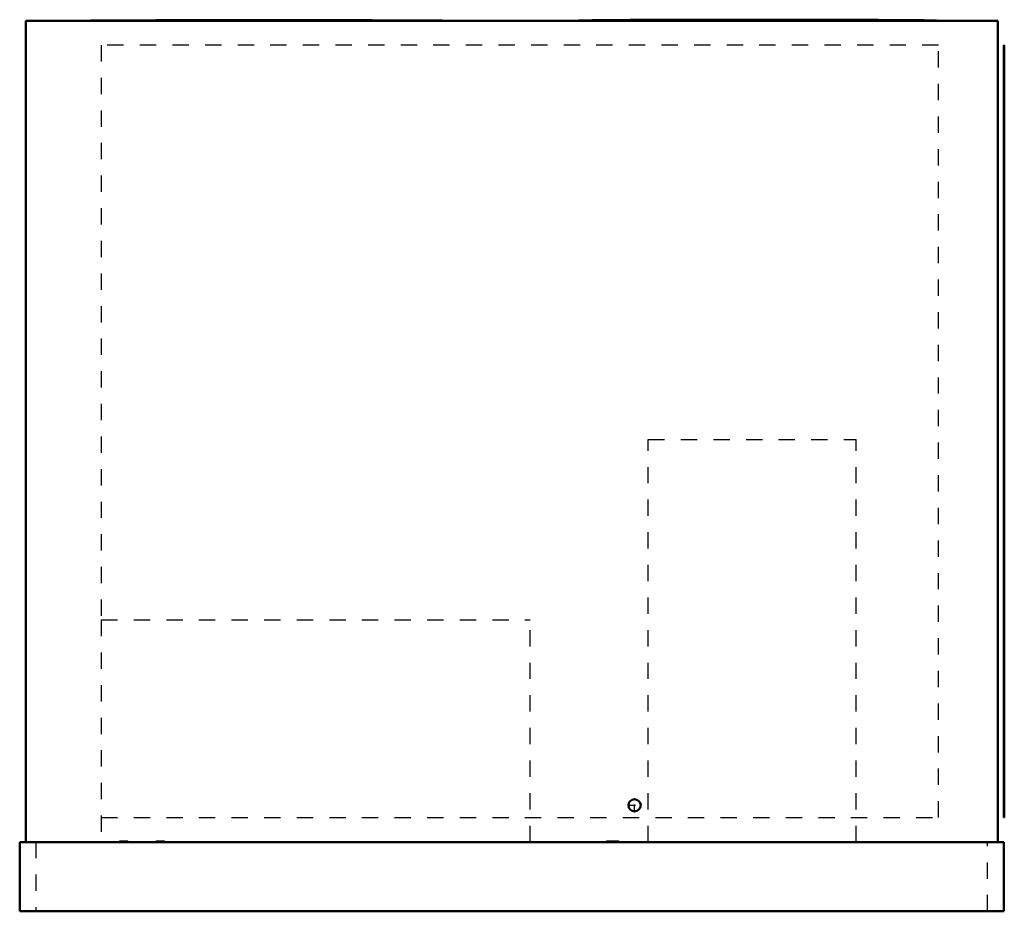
# Model space of a CAD drawing. Header units: inches. Extents: x -30.2 to 30.2, y 0 to 54.7.
import ezdxf

# ---------------------------------------------------------------- set-up
doc = ezdxf.new("R2010")
doc.units = ezdxf.units.IN
doc.header["$MEASUREMENT"] = 0
doc.linetypes.add('Center', pattern=[1.5, 0.45, -0.5, 0.05, -0.5])
doc.linetypes.add('Dashed', pattern=[2, 1, -1])
for name, color, linetype, lineweight in [('AM_0', 7, 'Continuous', 50), ('AM_4', 3, 'Continuous', 25), ('AM_7', 7, 'Center', 25), ('AM_9', 6, 'Dashed', 25)]:
    doc.layers.add(name, color=color, linetype=linetype, lineweight=lineweight)

# ---------------------------------------------------------------- blocks, each defined once
blk = doc.blocks.new('1_DVH1024D000001S_PART12_0_in_DVH1024D000001S_2')
at = {"layer": 'AM_0'}
for p, q in [((-29.8125, 54.625), (29.8125, 54.625)), ((-29.8125, 54.625), (-29.8125, 4.25)), ((29.8125, 54.625), (29.8125, 4.25))]:
    blk.add_line(p, q, dxfattribs=at)
blk = doc.blocks.new('2_DVH1024D000001S_PART11_0_in_DVH1024D000001S_2')
at = {"layer": 'AM_9'}
for p, q in [((-25.1875, 53.125), (-25.1875, 17.875)), ((26.1875, 53.125), (-25.1875, 53.125)), ((26.1875, 5.75), (26.1875, 53.125)), ((-25.1875, 5.75), (26.1875, 5.75))]:
    blk.add_line(p, q, dxfattribs=at)
blk = doc.blocks.new('3_DVH1024D000001S_PART10_0_in_DVH1024D000001S_2')
at = {"layer": 'AM_0'}
for p, q in [((30.21875, 53.125), (30.1875, 53.125)), ((30.1875, 5.75), (30.1875, 53.125)), ((30.21875, 53.125), (30.21875, 5.75)), ((30.21875, 5.75), (30.1875, 5.75))]:
    blk.add_line(p, q, dxfattribs=at)
blk = doc.blocks.new('4_DVH1024D000001S_PART9_0_in_DVH1024D000001S_2')
at = {"layer": 'AM_0'}
for points in [[(4.118, 54.629), (4.097, 54.627), (4.095, 54.626), (4.094, 54.625), (4.094, 54.625)], [(15.094, 54.688), (13.647, 54.687), (12.225, 54.685), (10.852, 54.683), (9.554, 54.679), (8.352, 54.674), (7.285, 54.669), (6.349, 54.663), (5.56, 54.656), (4.931, 54.649), (4.567, 54.643), (4.305, 54.637), (4.147, 54.631), (4.118, 54.629)], [(26.094, 54.625), (26.094, 54.625), (26.093, 54.626), (26.09, 54.627), (26.041, 54.631), (25.882, 54.637), (25.62, 54.643), (25.256, 54.649), (24.733, 54.655), (24.093, 54.661), (23.345, 54.666), (22.497, 54.671), (21.559, 54.676), (20.544, 54.679), (18.82, 54.684), (16.985, 54.687), (15.094, 54.688)]]:
    blk.add_lwpolyline(points, dxfattribs=at)
at = {"layer": 'AM_4'}
blk.add_line((15.094, 54.688), (15.094, 54.625), dxfattribs=at)
blk = doc.blocks.new('5_DVH1024D000001S_PART8_0_in_DVH1024D000001S_2')
at = {"layer": 'AM_9'}
for p, q in [((-25.1875, 17.875), (1.125, 17.875)), ((-25.1875, 17.875), (-25.1875, 4.25)), ((1.125, 4.25), (1.125, 17.875))]:
    blk.add_line(p, q, dxfattribs=at)
blk = doc.blocks.new('6_DVH1024D000001S_PART7_0_in_DVH1024D000001S_2')
at = {"layer": 'AM_9'}
for p, q in [((8.375, 28.9375), (21.125, 28.9375)), ((8.375, 4.25), (8.375, 28.9375)), ((21.125, 4.25), (21.125, 28.9375))]:
    blk.add_line(p, q, dxfattribs=at)
blk = doc.blocks.new('7_DVH1024D000001S_PART6_0_in_DVH1024D000001S_2')
at = {"layer": 'AM_0'}
for p, q in [((-30.1875, 4.25), (30.1875, 4.25)), ((-30.1875, 4.25), (-30.1875, 0)), ((30.1875, 0), (30.1875, 4.25)), ((30.1875, 0), (-30.1875, 0))]:
    blk.add_line(p, q, dxfattribs=at)
at = {"layer": 'AM_9'}
for p, q in [((-29.1875, 4.25), (-29.1875, 0)), ((29.1875, 0), (29.1875, 4.25))]:
    blk.add_line(p, q, dxfattribs=at)
blk = doc.blocks.new('8_DVH1024D000001S_PART5_0_in_DVH1024D000001S_2')
at = {"layer": 'AM_0'}
blk.add_circle((7.5375, 6.5), 0.375, dxfattribs=at)
at = {"layer": 'AM_7'}
for p, q in [((7.5375, 6.10625), (7.5375, 6.89375)), ((7.14375, 6.5), (7.93125, 6.5))]:
    blk.add_line(p, q, dxfattribs=at)
blk = doc.blocks.new('9_DVH1024D000001S_PART4_0_in_DVH1024D000001S_2')
at = {"layer": 'AM_9'}
for p, q in [((5.8125, 4.3125), (5.8125, 4.25)), ((5.8125, 4.3125), (6.5625, 4.3125)), ((6.5625, 4.25), (6.5625, 4.3125))]:
    blk.add_line(p, q, dxfattribs=at)
blk = doc.blocks.new('10_DVH1024D000001S_PART3_0_in_DVH1024D000001S_2')
at = {"layer": 'AM_9'}
for p, q in [((-24.0625, 4.3125), (-24.0625, 4.25)), ((-24.0625, 4.3125), (-23.5625, 4.3125)), ((-23.5625, 4.25), (-23.5625, 4.3125))]:
    blk.add_line(p, q, dxfattribs=at)
blk = doc.blocks.new('11_DVH1024D000001S_PART2_0_in_DVH1024D000001S_2')
at = {"layer": 'AM_9'}
for p, q in [((-21.8125, 4.3125), (-21.3125, 4.3125)), ((-21.8125, 4.3125), (-21.8125, 4.25)), ((-21.3125, 4.25), (-21.3125, 4.3125))]:
    blk.add_line(p, q, dxfattribs=at)
blk = doc.blocks.new('12_DVH1024D000001S_PART1_0_in_DVH1024D000001S_2')
at = {"layer": 'AM_0'}
for points in [[(-26.023, 54.627), (-26.044, 54.626), (-26.046, 54.625), (-26.047, 54.625), (-26.047, 54.625), (-26.047, 54.625)], [(-15.047, 54.656), (-16.494, 54.656), (-17.916, 54.655), (-19.288, 54.654), (-20.587, 54.652), (-21.789, 54.65), (-22.856, 54.647), (-23.791, 54.644), (-24.58, 54.641), (-25.21, 54.637), (-25.573, 54.634), (-25.836, 54.631), (-25.994, 54.628), (-26.023, 54.627)], [(-4.047, 54.625), (-4.047, 54.625), (-4.047, 54.625), (-4.048, 54.626), (-4.05, 54.626), (-4.1, 54.628), (-4.258, 54.631), (-4.521, 54.634), (-4.884, 54.637), (-5.408, 54.64), (-6.047, 54.643), (-6.796, 54.646), (-7.644, 54.648), (-8.581, 54.65), (-9.597, 54.652), (-11.321, 54.654), (-13.156, 54.656), (-15.047, 54.656)]]:
    blk.add_lwpolyline(points, dxfattribs=at)
at = {"layer": 'AM_4'}
blk.add_line((-15.047, 54.625), (-15.047, 54.656), dxfattribs=at)

msp = doc.modelspace()

# ---------------------------------------------------------------- block references
for name in ['1_DVH1024D000001S_PART12_0_in_DVH1024D000001S_2', '12_DVH1024D000001S_PART1_0_in_DVH1024D000001S_2', '4_DVH1024D000001S_PART9_0_in_DVH1024D000001S_2', '2_DVH1024D000001S_PART11_0_in_DVH1024D000001S_2', '3_DVH1024D000001S_PART10_0_in_DVH1024D000001S_2', '6_DVH1024D000001S_PART7_0_in_DVH1024D000001S_2', '5_DVH1024D000001S_PART8_0_in_DVH1024D000001S_2', '8_DVH1024D000001S_PART5_0_in_DVH1024D000001S_2', '7_DVH1024D000001S_PART6_0_in_DVH1024D000001S_2', '10_DVH1024D000001S_PART3_0_in_DVH1024D000001S_2', '11_DVH1024D000001S_PART2_0_in_DVH1024D000001S_2', '9_DVH1024D000001S_PART4_0_in_DVH1024D000001S_2']:
    msp.add_blockref(name, (0, 0))

doc.saveas('drawing.dxf')
